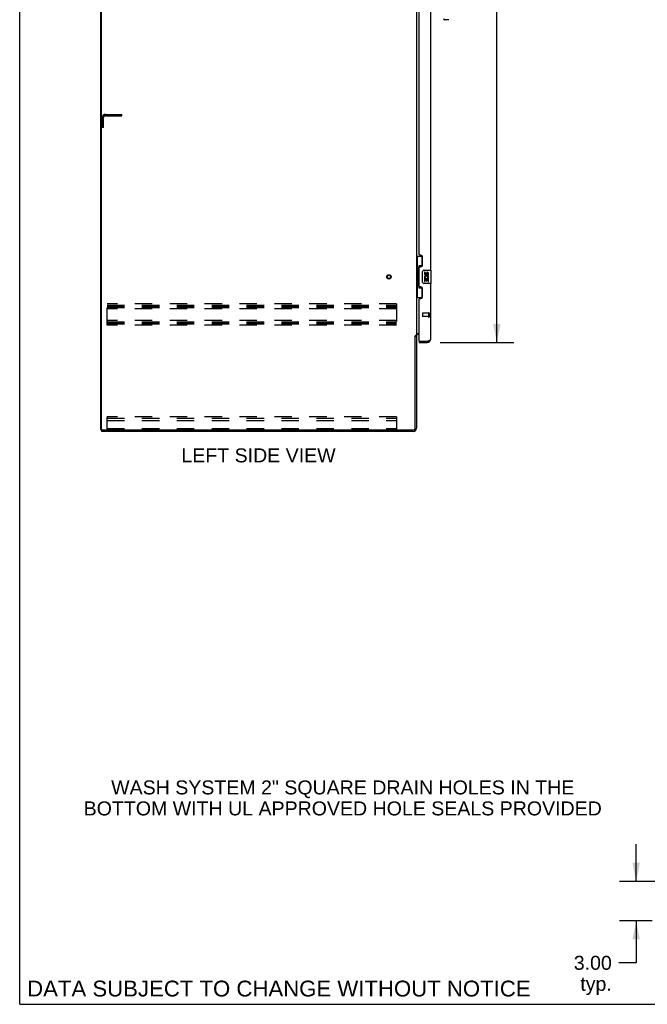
# Model space of a CAD drawing. Header units: inches. Extents: x 0 to 241, y 0 to 156.
# Tile 1 of 17: x 0 to 48, y 0 to 75. Entities that reach past the tile are written whole.
import ezdxf

# ---------------------------------------------------------------- set-up
doc = ezdxf.new("R2010")
doc.units = ezdxf.units.IN
doc.header["$LTSCALE"] = 13.26
doc.header["$MEASUREMENT"] = 0
doc.linetypes.add('HIDDEN', pattern=[0.2, 0.1, -0.1])
doc.layers.get('0').update_dxf_attribs({"linetype": 'CONTINUOUS'})
for name, color, linetype in [('02___PRT_ALL_AXES', 7, 'CONTINUOUS'), ('DEFAULT_2', 8, 'HIDDEN'), ('DIMENSIONS', 7, 'CONTINUOUS')]:
    doc.layers.add(name, color=color, linetype=linetype)
doc.styles.get("Standard").update_dxf_attribs({"font": 'arial.ttf'})
doc.dimstyles.new('DIMSTYLE_1', dxfattribs={"dimtxt": 1.063636, "dimasz": 1.418182, "dimexe": 0.09, "dimexo": 0.07, "dimgap": 0.0375, "dimtad": 0, "dimtih": 1, "dimtoh": 1, "dimzin": 4, "dimdsep": 46, "dimtxsty": 'Standard', "dimblk": '_FILLED', "dimblk1": '_FILLED', "dimblk2": '_FILLED', "dimcen": 0.09, "dimazin": 1, "dimtfac": 1, "dimtdec": 3, "dimtofl": 0, "dimtmove": 0, "dimatfit": 3, "dimldrblk": '_FILLED', "dimfxl": 1, "dimtolj": 1, "dimtzin": 4, "dimarcsym": 0})

# ---------------------------------------------------------------- blocks, each defined once
blk = doc.blocks.new('_FILLED')
at = {"color": 0, "linetype": 'ByBlock'}
blk.add_solid([(0, 0), (-1, 0.2), (-1, -0.2)], dxfattribs=at)
blk = doc.blocks.new('*D21')
at = {"layer": 'DIMENSIONS', "color": 2, "linetype": 'Continuous'}
for p, q in [((31.965, 112.824), (37.542, 112.824)), ((36.265, 112.824), (36.265, 83.46)), ((36.265, 50.324), (36.265, 79.737)), ((31.965, 50.324), (37.542, 50.324))]:
    blk.add_line(p, q, dxfattribs=at)
at = {"layer": 'DIMENSIONS', "color": 2, "linetype": 'Continuous', "xscale": 1.4181818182, "yscale": 1.4181818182, "zscale": 1.4181818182}
for p, rotation in [((36.265, 112.824), 90), ((36.265, 50.324), 270)]:
    blk.add_blockref('_FILLED', p, dxfattribs=dict(at, rotation=rotation))
at = {"layer": 'DIMENSIONS', "color": 2, "linetype": 'Continuous', "insert": (36.265, 82.928), "char_height": 1.0636, "width": 5.44076, "attachment_point": 2, "line_spacing_factor": 0.9}
blk.add_mtext('62.50\\PDOORS', dxfattribs=at)
blk = doc.blocks.new('*D22')
at = {"layer": 'DIMENSIONS', "color": 2, "linetype": 'Continuous'}
for p, q in [((46.854, 9.347), (46.854, 12.183)), ((61.776, 9.347), (45.577, 9.347)), ((48.067, 6.347), (45.577, 6.347)), ((46.854, 6.347), (46.854, 3.155)), ((46.854, 3.155), (45.532, 3.155))]:
    blk.add_line(p, q, dxfattribs=at)
at = {"layer": 'DIMENSIONS', "color": 2, "linetype": 'Continuous', "xscale": 1.4181818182, "yscale": 1.4181818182, "zscale": 1.4181818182}
for p, rotation in [((46.854, 9.347), 270), ((46.854, 6.347), 90)]:
    blk.add_blockref('_FILLED', p, dxfattribs=dict(at, rotation=rotation))
at = {"layer": 'DIMENSIONS', "color": 2, "linetype": 'Continuous', "insert": (45, 3.687), "char_height": 1.0636, "width": 2.8904, "attachment_point": 3, "line_spacing_factor": 0.9}
blk.add_mtext('3.00\\Ptyp.', dxfattribs=at)

msp = doc.modelspace()

# ---------------------------------------------------------------- linework, layer by layer
at = {"color": 7, "linetype": 'Continuous'}
for p, q in [((0, 0), (0, 156)), ((6.161, 43.678), (6.161, 115.47)), ((32.564, 74.881), (32.282, 74.881)), ((30.161, 56.899), (30.601, 56.899)), ((30.2, 56.899), (30.2, 55.874)), ((30.565, 56.164), (30.338, 56.164)), ((30.338, 56.164), (30.338, 54.484)), ((30.565, 56.899), (30.565, 56.119)), ((30.178, 55.874), (30.301, 55.874)), ((30.178, 55.874), (30.178, 54.774)), ((30.301, 55.905), (30.301, 55.925)), ((30.301, 54.774), (30.301, 55.874)), ((30.624, 54.924), (30.624, 55.724)), ((30.724, 55.824), (31.264, 55.824)), ((31.279, 54.839), (31.279, 55.809)), ((30.178, 54.774), (30.301, 54.774)), ((30.2, 54.774), (30.2, 53.749)), ((30.301, 54.724), (30.301, 54.744)), ((31.264, 54.824), (30.724, 54.824)), ((30.338, 54.484), (30.565, 54.484)), ((30.565, 54.529), (30.565, 53.749)), ((30.161, 53.749), (30.601, 53.749)), ((30.057, 50.815), (30.161, 50.815)), ((30.365, 50.428), (30.385, 50.428)), ((30.365, 50.428), (30.365, 50.324)), ((30.972, 50.324), (30.972, 50.428)), ((6.161, 43.678), (6.275, 43.678)), ((6.213, 43.678), (6.213, 43.574)), ((0, 0), (241.091, 0))]:
    msp.add_line(p, q, dxfattribs=at)
at = {"color": 3, "linetype": 'Continuous'}
for p, q in [((6.213, 43.741), (6.213, 115.408)), ((30.161, 112.282), (30.161, 50.867)), ((31.219, 81.074), (31.219, 55.824)), ((30.365, 57.032), (30.365, 79.867)), ((30.485, 56.972), (30.425, 56.972)), ((30.615, 56.222), (30.615, 56.842)), ((30.365, 54.617), (30.365, 56.032)), ((30.425, 56.092), (30.485, 56.092)), ((31.219, 54.824), (31.219, 50.571)), ((30.485, 54.557), (30.425, 54.557)), ((30.615, 53.807), (30.615, 54.427)), ((30.365, 50.448), (30.365, 53.617)), ((30.425, 53.677), (30.485, 53.677)), ((30.161, 51.022), (30.365, 51.022)), ((30.365, 50.97), (30.303, 50.97)), ((30.057, 43.821), (30.057, 50.826)), ((30.161, 50.867), (30.086, 50.867)), ((30.161, 50.828), (30.161, 43.821)), ((30.365, 50.324), (30.972, 50.324)), ((30.385, 50.428), (30.972, 50.428)), ((30.972, 50.428), (31.002, 50.439)), ((29.914, 43.574), (6.213, 43.574)), ((6.275, 43.678), (29.914, 43.678))]:
    msp.add_line(p, q, dxfattribs=at)
at = {"color": 7, "linetype": 'Continuous'}
for points in [[(30.338, 56.141), (30.338, 56.137), (30.338, 56.134), (30.339, 56.13), (30.341, 56.125), (30.342, 56.12), (30.344, 56.115), (30.347, 56.11), (30.35, 56.104), (30.353, 56.097), (30.357, 56.09), (30.361, 56.083), (30.366, 56.075), (30.371, 56.067), (30.374, 56.063)], [(30.624, 55.724), (30.624, 55.731), (30.625, 55.737), (30.625, 55.743), (30.627, 55.749), (30.628, 55.755), (30.63, 55.76)], [(30.63, 54.888), (30.628, 54.894), (30.627, 54.9), (30.625, 54.906), (30.625, 54.912), (30.624, 54.918), (30.624, 54.924)], [(30.374, 54.585), (30.371, 54.582), (30.366, 54.573), (30.361, 54.566), (30.357, 54.558), (30.353, 54.551), (30.35, 54.545), (30.347, 54.539), (30.344, 54.533), (30.342, 54.528), (30.341, 54.523), (30.339, 54.519), (30.338, 54.515), (30.338, 54.511), (30.338, 54.508)]]:
    msp.add_lwpolyline(points, dxfattribs=at)
at = {"color": 3, "linetype": 'Continuous'}
for points in [[(30.07, 50.848), (30.068, 50.844), (30.067, 50.842), (30.066, 50.841), (30.065, 50.839), (30.064, 50.837), (30.063, 50.836), (30.062, 50.834), (30.061, 50.832), (30.06, 50.83), (30.058, 50.828), (30.057, 50.826)], [(30.086, 50.867), (30.084, 50.865), (30.082, 50.864), (30.081, 50.862), (30.079, 50.861), (30.078, 50.859), (30.076, 50.858), (30.075, 50.856), (30.074, 50.855), (30.073, 50.853), (30.072, 50.852), (30.072, 50.851), (30.071, 50.849), (30.07, 50.848)], [(31.002, 50.439), (31.017, 50.445), (31.031, 50.45), (31.046, 50.456), (31.06, 50.461)], [(31.06, 50.461), (31.073, 50.467), (31.087, 50.472), (31.1, 50.478), (31.112, 50.483), (31.124, 50.489), (31.136, 50.494), (31.146, 50.5), (31.157, 50.505), (31.166, 50.511), (31.175, 50.516), (31.183, 50.521), (31.19, 50.527), (31.197, 50.532), (31.203, 50.538), (31.208, 50.543), (31.212, 50.549), (31.215, 50.554), (31.217, 50.56), (31.218, 50.565), (31.219, 50.571)]]:
    msp.add_lwpolyline(points, dxfattribs=at)
at = {"color": 7, "linetype": 'Continuous'}
for centre, radius, start, end in [((32.282, 74.96), 0.0787, 180, 270), ((32.564, 74.96), 0.0787, 270, 315), ((30.724, 55.724), 0.1, 90, 158.79459), ((31.264, 55.809), 0.015, 0, 90), ((30.724, 54.924), 0.1, 201.20502, 270), ((31.264, 54.839), 0.015, 270, 360), ((30.972, 50.571), 0.142, 270, 311.38317), ((31.055, 50.714), 0.26, 267.37637, 270)]:
    msp.add_arc(centre, radius, start, end, dxfattribs=at)
at = {"color": 3, "linetype": 'Continuous'}
for centre, radius, start, end in [((30.425, 57.032), 0.06, 180, 270), ((30.485, 56.842), 0.13, 0, 90), ((30.485, 56.222), 0.13, 270, 360), ((30.425, 56.032), 0.06, 90, 180), ((30.425, 54.617), 0.06, 180, 270), ((30.485, 54.427), 0.13, 0, 90), ((30.425, 53.617), 0.06, 90, 180), ((30.485, 53.807), 0.13, 270, 360), ((30.303, 50.828), 0.142, 90, 180), ((30.385, 50.448), 0.02, 180, 270), ((30.972, 50.571), 0.246, 270, 360), ((6.275, 43.741), 0.0625, 180, 270), ((29.914, 43.821), 0.246, 270, 360), ((29.914, 43.821), 0.143, 270, 360)]:
    msp.add_arc(centre, radius, start, end, dxfattribs=at)
at = {"color": 7, "linetype": 'Continuous'}
for centre, start_param, end_param in [((30.405, 55.915), 0.699287, 1.51401), ((30.405, 55.915), -4.655602, -3.84088), ((30.405, 54.734), 0.699287, 1.51401), ((30.405, 54.734), -4.655602, -3.84088)]:
    msp.add_ellipse(centre, major_axis=(0, 0.18), ratio=0.579493, start_param=start_param, end_param=end_param, dxfattribs=at)
at = {"layer": '02___PRT_ALL_AXES', "color": 7, "linetype": 'Continuous'}
for p, q in [((30.824, 55.67), (30.761, 55.67)), ((30.761, 55.67), (30.761, 55.534)), ((30.824, 55.534), (30.824, 55.67)), ((30.889, 55.596), (30.889, 55.527)), ((30.95, 55.534), (30.95, 55.576)), ((31.013, 55.576), (31.013, 55.439)), ((31.013, 55.439), (31.076, 55.439)), ((31.076, 55.439), (31.076, 55.576)), ((30.78, 55.209), (30.761, 55.209)), ((30.761, 55.209), (30.761, 54.978)), ((30.761, 54.978), (30.824, 54.978)), ((30.814, 55.209), (30.841, 55.228)), ((30.814, 55.209), (31.076, 55.209)), ((30.824, 55.146), (30.889, 55.146)), ((30.824, 54.978), (30.824, 55.146)), ((30.889, 55.146), (30.889, 55.01)), ((30.889, 55.01), (30.95, 55.01)), ((30.95, 55.146), (31.013, 55.146)), ((30.95, 55.01), (30.95, 55.146)), ((31.005, 55.245), (31.063, 55.22)), ((31.013, 55.146), (31.013, 54.978)), ((31.013, 54.978), (31.076, 54.978)), ((31.076, 54.978), (31.076, 55.209))]:
    msp.add_line(p, q, dxfattribs=at)
at = {"layer": '02___PRT_ALL_AXES', "color": 8, "linetype": 'HIDDEN'}
for p, q in [((31.072, 52.552), (30.625, 52.552)), ((31.072, 52.552), (31.072, 52.304)), ((31.072, 52.304), (30.625, 52.304))]:
    msp.add_line(p, q, dxfattribs=at)
msp.add_circle((28.057, 55.324), 0.124, dxfattribs=at)
at = {"layer": '02___PRT_ALL_AXES', "color": 7, "linetype": 'Continuous'}
for centre, radius, start, end in [((30.856, 55.534), 0.0943, 180, 360), ((30.919, 55.282), 0.157, 336.59665, 161.87913), ((30.856, 55.534), 0.0314, 180, 261.22946), ((30.855, 55.539), 0.0362, 263.42855, 341.76278), ((30.981, 55.576), 0.0943, 68.69989, 167.43379), ((30.981, 55.576), 0.0314, 0, 180.04847), ((30.981, 55.576), 0.0943, 0, 68.67039), ((30.915, 55.282), 0.154, 161.41988, 206.19629), ((30.919, 55.282), 0.157, 205.73705, 207.8532), ((30.919, 55.282), 0.0943, 336.59665, 215.11217)]:
    msp.add_arc(centre, radius, start, end, dxfattribs=at)
at = {"layer": 'DEFAULT_2', "color": 8, "linetype": 'HIDDEN'}
for p, q in [((6.265, 66.678), (6.265, 67.432)), ((6.369, 66.678), (6.369, 67.432)), ((6.511, 67.678), (7.765, 67.678)), ((6.511, 67.574), (7.765, 67.574)), ((7.765, 67.574), (7.765, 67.678)), ((6.369, 66.678), (6.265, 66.678)), ((28.64, 53.262), (6.64, 53.262)), ((6.64, 51.637), (6.64, 53.262)), ((28.64, 53.262), (28.64, 51.637)), ((6.64, 53.158), (28.64, 53.158)), ((6.64, 53.068), (28.64, 53.068)), ((6.64, 52.991), (28.64, 52.991)), ((28.64, 52.887), (6.64, 52.887)), ((30.615, 52.542), (30.615, 52.314)), ((31.072, 52.57), (31.072, 52.286)), ((31.115, 52.57), (31.115, 52.286)), ((28.64, 52.012), (6.64, 52.012)), ((6.64, 51.908), (28.64, 51.908)), ((6.64, 51.818), (28.64, 51.818)), ((6.64, 51.741), (28.64, 51.741)), ((28.64, 51.637), (6.64, 51.637)), ((28.64, 44.678), (6.64, 44.678)), ((6.64, 43.678), (6.64, 44.678)), ((6.64, 44.574), (28.64, 44.574)), ((6.64, 44.573), (28.64, 44.573)), ((6.64, 44.397), (28.64, 44.397)), ((28.64, 44.678), (28.64, 43.678)), ((6.64, 43.782), (28.64, 43.782))]:
    msp.add_line(p, q, dxfattribs=at)
for radius in [0.164, 0.124]:
    msp.add_circle((28.057, 55.324), radius, dxfattribs=at)
for centre, radius, start, end in [((6.511, 67.432), 0.246, 90, 180), ((6.511, 67.432), 0.142, 90, 180), ((30.625, 52.542), 0.01, 90, 180), ((31.093, 52.57), 0.0215, 0, 180), ((30.625, 52.314), 0.01, 180, 270), ((31.093, 52.286), 0.0215, 180, 360)]:
    msp.add_arc(centre, radius, start, end, dxfattribs=at)

# ---------------------------------------------------------------- texts
at = {"layer": 'DIMENSIONS', "color": 2, "linetype": 'Continuous', "attachment_point": 2, "line_spacing_factor": 0.9}
for s, insert, char_height, width in [('LEFT SIDE VIEW', (18.15, 42.28), 1.06364, 11.69605), ('WASH SYSTEM 2" SQUARE DRAIN HOLES IN THE\\PBOTTOM WITH UL APPROVED HOLE SEALS PROVIDED', (24.551, 17.026), 1.06364, 39.30314), ('DATA SUBJECT TO CHANGE WITHOUT NOTICE', (19.696, 1.8), 1.20545, 38.18916)]:
    msp.add_mtext(s, dxfattribs=dict(at, insert=insert, char_height=char_height, width=width))

# ---------------------------------------------------------------- dimensions: what is measured, and where the dimension line sits
at = {"layer": 'DIMENSIONS', "color": 2, "linetype": 'Continuous'}
for base, p1, p2, angle, text, picture, middle in [((36.265, 50.324), (31.895, 112.824), (31.895, 50.324), 270, '<>\\PDOORS', '*D21', (36.265, 81.598)), ((46.854, 9.347), (45.507, 6.347), (61.846, 9.347), 90, '<>\\Ptyp.', '*D22', (43.555, 2.358))]:
    dim = msp.add_linear_dim(base=base, p1=p1, p2=p2, angle=angle, text=text, dimstyle='DIMSTYLE_1', dxfattribs=at)
    dim.commit()
    dim.dimension.update_dxf_attribs({"geometry": picture, "text_midpoint": middle, "dimtype": 160})

doc.saveas('drawing.dxf')
